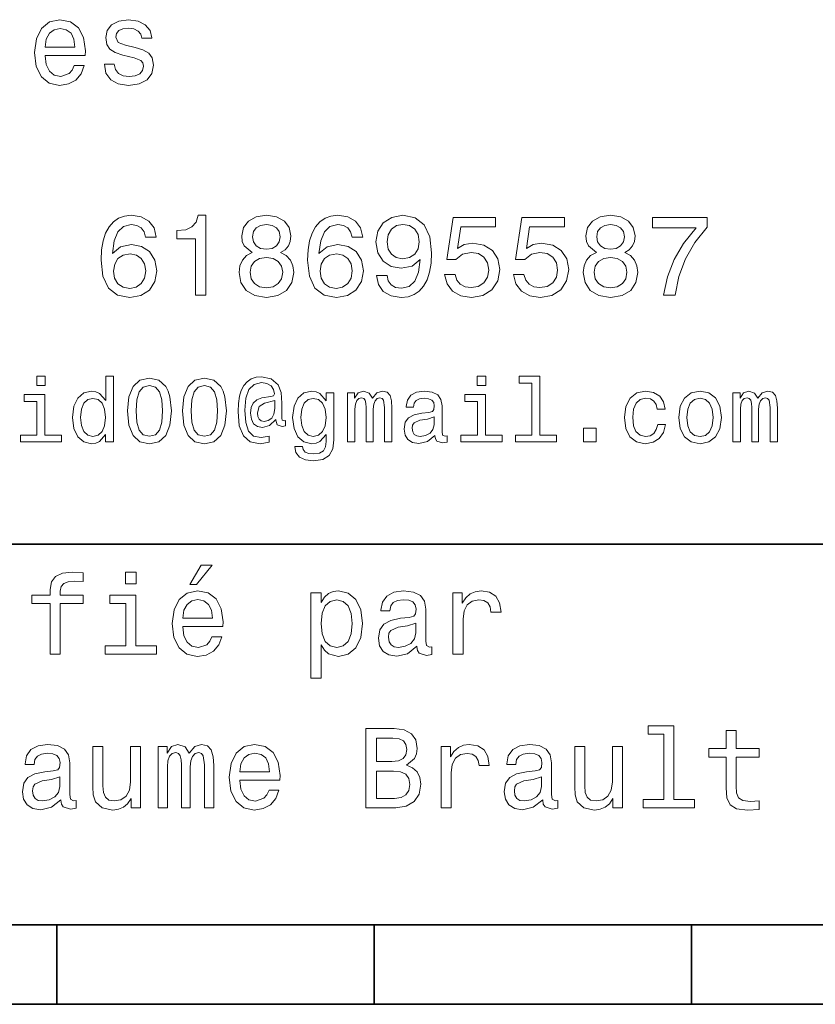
# Model space of a CAD drawing. Extents: x 0 to 297, y 0 to 210.
# Tile 3 of 10: x 117 to 142, y 8 to 39. Entities that reach past the tile are written whole.
import ezdxf

# ---------------------------------------------------------------- set-up
doc = ezdxf.new("R2010")
doc.units = 0

msp = doc.modelspace()

# ---------------------------------------------------------------- linework, layer by layer
at = {"color": 7, "lineweight": 35}
for p, q in [((97, 22), (162, 22)), ((10, 10), (287, 10)), ((97, 10), (287, 10)), ((98.5, 7.5), (198.5, 7.5))]:
    msp.add_line(p, q, dxfattribs=at)
at = {"color": 7, "lineweight": 35, "ltscale": 0.0625}
for p, q in [((118.5, 10), (118.5, 7.5)), ((128.5, 10), (128.5, 7.5)), ((138.5, 10), (138.5, 7.5))]:
    msp.add_line(p, q, dxfattribs=at)
at = {"color": 7, "lineweight": 13}
for points in [[(118.133286, 37.406338), (119.401299, 37.406338), (119.4049, 37.554035), (119.34726, 37.9683), (119.188766, 38.278099), (118.9366, 38.465416), (118.601585, 38.533859), (118.273773, 38.461815), (118.021614, 38.260086), (117.859512, 37.932278), (117.801872, 37.5), (117.855911, 37.056915), (118.018013, 36.732708), (118.266571, 36.530979), (118.590775, 36.462536), (118.871758, 36.509365), (119.10231, 36.631844), (119.271614, 36.826366), (119.368881, 37.085735), (119.055481, 37.085735), (118.990631, 36.941643), (118.896973, 36.833572), (118.630402, 36.747116), (118.425072, 36.786743), (118.270172, 36.912823), (118.169312, 37.118156), (118.133286, 37.395531)], [(120.971901, 37.658501), (120.66571, 37.730545), (120.438766, 37.8134), (120.363113, 37.982708), (120.384727, 38.101585), (120.460373, 38.188038), (120.582855, 38.242073), (120.759369, 38.263687), (120.92868, 38.242073), (121.061966, 38.177231), (121.148415, 38.079971), (121.184441, 37.950287), (121.49424, 37.950287), (121.49424, 37.957493), (121.440201, 38.191643), (121.292511, 38.375359), (121.061966, 38.490635), (120.759369, 38.533859), (120.453171, 38.490635), (120.229828, 38.371758), (120.08934, 38.195244), (120.046112, 37.971901), (120.078529, 37.755764), (120.179398, 37.604465), (120.3451, 37.496399), (120.586456, 37.42075), (120.939484, 37.334293), (121.155624, 37.244236), (121.213257, 37.172188), (121.234871, 37.064121), (121.202454, 36.930836), (121.115997, 36.829971), (120.97551, 36.765129), (120.788185, 36.743515), (120.590057, 36.765129), (120.445969, 36.840778), (120.348709, 36.963257), (120.309082, 37.132565), (120.002884, 37.132565), (120.053314, 36.844379), (120.201012, 36.635445), (120.435158, 36.509365), (120.759369, 36.462536), (121.097984, 36.509365), (121.346542, 36.635445), (121.497841, 36.837173), (121.551872, 37.100143), (121.512253, 37.327087), (121.400574, 37.481987), (121.216858, 37.582851)], [(118.133286, 37.672909), (118.172913, 37.921471), (118.270172, 38.105186), (118.41787, 38.216858), (118.612396, 38.256485), (118.803314, 38.216858), (118.951012, 38.105186), (119.041069, 37.921471), (119.073486, 37.672909)], [(121.634727, 31.676512), (121.566284, 31.9683), (121.407784, 32.184437), (121.162827, 32.321323), (120.845825, 32.368156), (120.633286, 32.342937), (120.44957, 32.274494), (120.287468, 32.162823), (120.150574, 32.004322), (120.042511, 31.806194), (119.963257, 31.56484), (119.912827, 31.280258), (119.898415, 30.959654), (119.956055, 30.448126), (120.132568, 30.077089), (120.417145, 29.853746), (120.806198, 29.778097), (121.155624, 29.842939), (121.422195, 30.012247), (121.5951, 30.278818), (121.656342, 30.617435), (121.5951, 30.959654), (121.429398, 31.222622), (121.17363, 31.388329), (120.856628, 31.445965), (120.514412, 31.373919), (120.258652, 31.168587), (120.312683, 31.56484), (120.427956, 31.849422), (120.604469, 32.01873), (120.849426, 32.076366), (121.029541, 32.04755), (121.166428, 31.971901), (121.256485, 31.845821), (121.303314, 31.676512)], [(122.873924, 29.850143), (123.201729, 29.850143), (123.201729, 32.368156), (122.956772, 32.368156), (122.891937, 32.148415), (122.762253, 32.000721), (122.564125, 31.914265), (122.290344, 31.885447), (122.290344, 31.629683), (122.873924, 31.629683)], [(124.660667, 31.197405), (124.476944, 31.09654), (124.350868, 30.956051), (124.271622, 30.779539), (124.246399, 30.567001), (124.304039, 30.246397), (124.469742, 29.997837), (124.739914, 29.839336), (125.107353, 29.778097), (125.471184, 29.839336), (125.741356, 29.997837), (125.907066, 30.246397), (125.968307, 30.567001), (125.939484, 30.779539), (125.863838, 30.956051), (125.734154, 31.09654), (125.554039, 31.197405), (125.698128, 31.283861), (125.798996, 31.402737), (125.860229, 31.546829), (125.881851, 31.723343), (125.824211, 31.979107), (125.672913, 32.184437), (125.427956, 32.317722), (125.107353, 32.368156), (124.783142, 32.317722), (124.538185, 32.184437), (124.383286, 31.979107), (124.329254, 31.723343), (124.347267, 31.546829), (124.408508, 31.402737)], [(128.140488, 31.676512), (128.072052, 31.9683), (127.913551, 32.184437), (127.668594, 32.321323), (127.351593, 32.368156), (127.139053, 32.342937), (126.955338, 32.274494), (126.793228, 32.162823), (126.656342, 32.004322), (126.548279, 31.806194), (126.469025, 31.56484), (126.418594, 31.280258), (126.404182, 30.959654), (126.461823, 30.448126), (126.638336, 30.077089), (126.922913, 29.853746), (127.311966, 29.778097), (127.661385, 29.842939), (127.927956, 30.012247), (128.100861, 30.278818), (128.162109, 30.617435), (128.100861, 30.959654), (127.935165, 31.222622), (127.679398, 31.388329), (127.362396, 31.445965), (127.020172, 31.373919), (126.764412, 31.168587), (126.818451, 31.56484), (126.933723, 31.849422), (127.110237, 32.01873), (127.355194, 32.076366), (127.535309, 32.04755), (127.672195, 31.971901), (127.762253, 31.845821), (127.809082, 31.676512)], [(128.579971, 30.46974), (128.634003, 30.185158), (128.78891, 29.965418), (129.033875, 29.828529), (129.358078, 29.778097), (129.570618, 29.803314), (129.761536, 29.868155), (129.92363, 29.979826), (130.060516, 30.138329), (130.168594, 30.336454), (130.247849, 30.581411), (130.294678, 30.862391), (130.312683, 31.1866), (130.25145, 31.694523), (130.074936, 32.065559), (129.793945, 32.288902), (129.408508, 32.368156), (129.055481, 32.303314), (128.78891, 32.130402), (128.615997, 31.863832), (128.558365, 31.528818), (128.615997, 31.182997), (128.785309, 30.920029), (129.037476, 30.754322), (129.358078, 30.700287), (129.696686, 30.768732), (129.952454, 30.977665), (129.894821, 30.577808), (129.779541, 30.293226), (129.603027, 30.123919), (129.361679, 30.069883), (129.174362, 30.0951), (129.037476, 30.174351), (128.947418, 30.300432), (128.911392, 30.46974)], [(130.719742, 30.502161), (130.798996, 30.206772), (130.97551, 29.976225), (131.234879, 29.832132), (131.566284, 29.778097), (131.930115, 29.842939), (132.214706, 30.019451), (132.394821, 30.300432), (132.463257, 30.660662), (132.402023, 30.995676), (132.229111, 31.258644), (131.958939, 31.427954), (131.609512, 31.489193), (131.33934, 31.445965), (131.130402, 31.327089), (131.231277, 32.000721), (132.32637, 32.000721), (132.32637, 32.296108), (130.989914, 32.296108), (130.791794, 30.970461), (131.079971, 30.970461), (131.28891, 31.139769), (131.555481, 31.201008), (131.786026, 31.161383), (131.96254, 31.046108), (132.074219, 30.869596), (132.113831, 30.642651), (132.074219, 30.415705), (131.958939, 30.239193), (131.782425, 30.127522), (131.555481, 30.087896), (131.364563, 30.113111), (131.216858, 30.195965), (131.108795, 30.325647), (131.054764, 30.502161)], [(132.888336, 30.502161), (132.96759, 30.206772), (133.144104, 29.976225), (133.403458, 29.832132), (133.734879, 29.778097), (134.098709, 29.842939), (134.383286, 30.019451), (134.5634, 30.300432), (134.631851, 30.660662), (134.570618, 30.995676), (134.397705, 31.258644), (134.127533, 31.427954), (133.778107, 31.489193), (133.507935, 31.445965), (133.298996, 31.327089), (133.399857, 32.000721), (134.494965, 32.000721), (134.494965, 32.296108), (133.158508, 32.296108), (132.960388, 30.970461), (133.248566, 30.970461), (133.457489, 31.139769), (133.72406, 31.201008), (133.95462, 31.161383), (134.131134, 31.046108), (134.242798, 30.869596), (134.282425, 30.642651), (134.242798, 30.415705), (134.127533, 30.239193), (133.951019, 30.127522), (133.72406, 30.087896), (133.533142, 30.113111), (133.385452, 30.195965), (133.277374, 30.325647), (133.223343, 30.502161)], [(135.503601, 31.197405), (135.319885, 31.09654), (135.193802, 30.956051), (135.114563, 30.779539), (135.08934, 30.567001), (135.146973, 30.246397), (135.312683, 29.997837), (135.582855, 29.839336), (135.950287, 29.778097), (136.314117, 29.839336), (136.58429, 29.997837), (136.75, 30.246397), (136.811249, 30.567001), (136.782425, 30.779539), (136.706772, 30.956051), (136.577087, 31.09654), (136.396973, 31.197405), (136.541077, 31.283861), (136.641937, 31.402737), (136.703171, 31.546829), (136.724792, 31.723343), (136.667145, 31.979107), (136.515854, 32.184437), (136.270905, 32.317722), (135.950287, 32.368156), (135.626083, 32.317722), (135.381134, 32.184437), (135.226227, 31.979107), (135.172195, 31.723343), (135.190201, 31.546829), (135.25145, 31.402737)], [(137.618164, 29.850143), (137.981995, 29.850143), (138.100861, 30.444523), (138.309799, 30.999279), (138.605194, 31.514408), (138.990631, 31.997118), (138.990631, 32.296108), (137.27594, 32.296108), (137.27594, 31.9683), (138.644806, 31.9683), (138.248566, 31.481987), (137.94957, 30.974062), (137.740631, 30.433718)], [(124.671471, 31.694523), (124.700287, 31.853025), (124.786743, 31.975504), (124.92363, 32.051151), (125.107353, 32.079971), (125.287468, 32.051151), (125.424355, 31.975504), (125.510811, 31.853025), (125.543228, 31.694523), (125.510811, 31.532419), (125.424355, 31.40634), (125.287468, 31.323486), (125.107353, 31.298271), (124.92363, 31.327089), (124.786743, 31.40634), (124.700287, 31.532419)], [(128.907791, 31.532419), (128.943817, 31.755764), (129.044678, 31.932276), (129.203171, 32.043949), (129.408508, 32.083572), (129.621048, 32.043949), (129.783142, 31.932276), (129.884003, 31.759365), (129.92363, 31.536022), (129.884003, 31.309076), (129.783142, 31.139769), (129.617432, 31.035301), (129.397705, 30.999279), (129.19957, 31.035301), (129.044678, 31.139769), (128.943817, 31.305475)], [(135.514404, 31.694523), (135.543228, 31.853025), (135.629684, 31.975504), (135.766571, 32.051151), (135.950287, 32.079971), (136.130402, 32.051151), (136.267303, 31.975504), (136.353745, 31.853025), (136.386169, 31.694523), (136.353745, 31.532419), (136.267303, 31.40634), (136.130402, 31.323486), (135.950287, 31.298271), (135.766571, 31.327089), (135.629684, 31.40634), (135.543228, 31.532419)], [(121.306915, 30.613832), (121.267288, 30.386887), (121.166428, 30.213976), (121.004326, 30.098703), (120.802597, 30.062679), (120.590057, 30.098703), (120.427956, 30.210375), (120.323486, 30.383286), (120.291069, 30.610229), (120.327087, 30.833572), (120.427956, 31.002882), (120.593658, 31.11095), (120.817001, 31.150576), (121.011528, 31.11095), (121.166428, 31.006483), (121.267288, 30.837175)], [(124.592224, 30.574207), (124.624641, 30.765129), (124.729111, 30.909222), (124.891212, 31.002882), (125.107353, 31.035301), (125.319885, 31.002882), (125.481995, 30.909222), (125.586456, 30.765129), (125.622482, 30.574207), (125.586456, 30.368876), (125.481995, 30.213976), (125.319885, 30.113111), (125.107353, 30.08069), (124.891212, 30.113111), (124.729111, 30.213976), (124.624641, 30.368876)], [(127.812683, 30.613832), (127.773056, 30.386887), (127.672195, 30.213976), (127.510086, 30.098703), (127.308365, 30.062679), (127.095825, 30.098703), (126.933723, 30.210375), (126.829254, 30.383286), (126.796829, 30.610229), (126.832855, 30.833572), (126.933723, 31.002882), (127.099426, 31.11095), (127.322769, 31.150576), (127.517296, 31.11095), (127.672195, 31.006483), (127.773056, 30.837175)], [(135.435165, 30.574207), (135.46759, 30.765129), (135.572052, 30.909222), (135.734161, 31.002882), (135.950287, 31.035301), (136.162827, 31.002882), (136.324936, 30.909222), (136.429398, 30.765129), (136.465424, 30.574207), (136.429398, 30.368876), (136.324936, 30.213976), (136.162827, 30.113111), (135.950287, 30.08069), (135.734161, 30.113111), (135.572052, 30.213976), (135.46759, 30.368876)], [(118.138329, 27.293949), (117.870316, 27.293949), (117.870316, 27.005764), (118.138329, 27.005764)], [(120.040344, 25.463978), (120.040344, 25.224785), (120.293945, 25.224785), (120.293945, 27.293949), (120.043228, 27.293949), (120.043228, 26.536024), (119.850143, 26.755045), (119.731987, 26.806917), (119.596542, 26.827091), (119.351585, 26.769453), (119.161385, 26.60807), (119.03746, 26.348703), (118.994232, 26), (119.03746, 25.651299), (119.161385, 25.38905), (119.351585, 25.224785), (119.596542, 25.170031), (119.731987, 25.190203), (119.853027, 25.242075)], [(120.726227, 26.201731), (120.769455, 25.749281), (120.9049, 25.426514), (121.12104, 25.230549), (121.420746, 25.167149), (121.717575, 25.230549), (121.933716, 25.426514), (122.066284, 25.749281), (122.112396, 26.201731), (122.066284, 26.651299), (122.011528, 26.829971), (121.933716, 26.976946), (121.717575, 27.172913), (121.420746, 27.239193), (121.12104, 27.172913), (120.9049, 26.974064), (120.769455, 26.651299)], [(121.002884, 26.201731), (121.02594, 26.550434), (121.097984, 26.801153), (121.227661, 26.948128), (121.420746, 27), (121.610947, 26.948128), (121.740631, 26.801153), (121.812683, 26.550434), (121.835739, 26.201731), (121.812683, 25.850145), (121.740631, 25.599424), (121.610947, 25.45245), (121.420746, 25.40346), (121.227661, 25.45245), (121.097984, 25.599424), (121.02594, 25.850145)], [(122.461098, 26.201731), (122.504326, 25.749281), (122.639771, 25.426514), (122.855911, 25.230549), (123.155624, 25.167149), (123.452454, 25.230549), (123.668587, 25.426514), (123.801155, 25.749281), (123.84726, 26.201731), (123.801155, 26.651299), (123.746399, 26.829971), (123.668587, 26.976946), (123.452454, 27.172913), (123.155624, 27.239193), (122.855911, 27.172913), (122.639771, 26.974064), (122.504326, 26.651299)], [(122.737755, 26.201731), (122.760803, 26.550434), (122.832855, 26.801153), (122.96254, 26.948128), (123.155624, 27), (123.345825, 26.948128), (123.47551, 26.801153), (123.547546, 26.550434), (123.570602, 26.201731), (123.547546, 25.850145), (123.47551, 25.599424), (123.345825, 25.45245), (123.155624, 25.40346), (122.96254, 25.45245), (122.832855, 25.599424), (122.760803, 25.850145)], [(125.708939, 25.734871), (125.708939, 25.902018), (125.662827, 25.893373), (125.60807, 25.913546), (125.590782, 25.974064), (125.590782, 26.446688), (125.567726, 26.780981), (125.47551, 27.02882), (125.259369, 27.213257), (124.956772, 27.279539), (124.780983, 27.262249), (124.631126, 27.210375), (124.501442, 27.12392), (124.397697, 27.002882), (124.317001, 26.850145), (124.259369, 26.662825), (124.224785, 26.438042), (124.213257, 26.184439), (124.253601, 25.737753), (124.383286, 25.42075), (124.599426, 25.230549), (124.907784, 25.170031), (125.190201, 25.216139), (125.190201, 25.406342), (124.942368, 25.360231), (124.703171, 25.409224), (124.54467, 25.567724), (124.458214, 25.835735), (124.432281, 26.224785), (124.461098, 26.605188), (124.559082, 26.876081), (124.717583, 27.040346), (124.948128, 27.095102), (125.123917, 27.063402), (125.253601, 26.988474), (125.334297, 26.876081), (125.363113, 26.746399), (125.331413, 26.682999), (125.244957, 26.654179), (124.96254, 26.610952), (124.806915, 26.547552), (124.694527, 26.449568), (124.628242, 26.314121), (124.60807, 26.135448), (124.634003, 25.942364), (124.706055, 25.798271), (124.824211, 25.708935), (124.979828, 25.680117), (125.207497, 25.740635), (125.400574, 25.930836), (125.400574, 25.913546), (125.446686, 25.760807), (125.605186, 25.714699)], [(132.017303, 27.293949), (131.749283, 27.293949), (131.749283, 27.005764), (132.017303, 27.005764)], [(133.472626, 27.080692), (133.472626, 25.438042), (132.951019, 25.438042), (132.951019, 25.224785), (134.244965, 25.224785), (134.244965, 25.438042), (133.726227, 25.438042), (133.726227, 27.293949), (133.074936, 27.293949), (133.074936, 27.080692)], [(118.129684, 25.438042), (118.129684, 26.720463), (117.478386, 26.720463), (117.478386, 26.504324), (117.876083, 26.504324), (117.876083, 25.438042), (117.357346, 25.438042), (117.357346, 25.224785), (118.654175, 25.224785), (118.654175, 25.438042)], [(127.233429, 25.293949), (127.233429, 26.772335), (126.991356, 26.772335), (126.991356, 26.521614), (126.792511, 26.749281), (126.671471, 26.806917), (126.536026, 26.827091), (126.291069, 26.769453), (126.100868, 26.60807), (125.976944, 26.348703), (125.933716, 26), (125.976944, 25.648417), (126.100868, 25.38905), (126.291069, 25.224785), (126.536026, 25.170031), (126.674355, 25.190203), (126.789627, 25.242075), (126.991356, 25.461096), (126.991356, 25.242075), (126.9683, 25.069166), (126.9049, 24.945246), (126.783859, 24.873199), (126.60231, 24.847263), (126.443802, 24.864553), (126.331413, 24.907782), (126.265129, 24.98271), (126.244957, 25.083574), (126, 25.083574), (126, 25.072046), (126.037468, 24.887609), (126.15274, 24.749281), (126.337173, 24.659943), (126.587898, 24.628242), (126.887611, 24.671471), (127.086456, 24.792509), (127.198853, 25.002882)], [(127.662827, 25.224785), (127.896255, 25.224785), (127.896255, 26.259367), (127.910667, 26.414986), (127.953896, 26.527378), (128.020172, 26.59366), (128.106628, 26.619598), (128.175797, 26.596542), (128.221909, 26.538906), (128.244965, 26.440924), (128.253601, 26.311241), (128.253601, 25.224785), (128.472626, 25.224785), (128.472626, 26.259367), (128.48703, 26.412106), (128.530258, 26.524496), (128.599426, 26.59366), (128.685883, 26.619598), (128.755051, 26.596542), (128.801147, 26.538906), (128.829971, 26.311241), (128.829971, 25.224785), (129.0634, 25.224785), (129.0634, 26.293949), (129.048996, 26.515852), (129.002884, 26.685881), (128.91066, 26.789627), (128.760803, 26.827091), (128.585022, 26.769453), (128.44957, 26.602306), (128.342941, 26.766571), (128.164276, 26.827091), (128, 26.769453), (127.887611, 26.60807), (127.887611, 26.772335), (127.662827, 26.772335)], [(130.417877, 25.426514), (130.417877, 25.417868), (130.432281, 25.319885), (130.47551, 25.250721), (130.657059, 25.195967), (130.798279, 25.219021), (130.798279, 25.414986), (130.737762, 25.406342), (130.657059, 25.443806), (130.642654, 25.559078), (130.642654, 26.360231), (130.608063, 26.564842), (130.507202, 26.708935), (130.331421, 26.795389), (130.083572, 26.827091), (129.841507, 26.792507), (129.662827, 26.694525), (129.55043, 26.541788), (129.51297, 26.340059), (129.51297, 26.322767), (129.740631, 26.322767), (129.760803, 26.443806), (129.824219, 26.53026), (129.927963, 26.582134), (130.074936, 26.602306), (130.216141, 26.587896), (130.317001, 26.54467), (130.377533, 26.469742), (130.397705, 26.365995), (130.386169, 26.244957), (130.340057, 26.184439), (130.224792, 26.155621), (130.008652, 26.132566), (129.760803, 26.080692), (129.585022, 25.988474), (129.481277, 25.844381), (129.44957, 25.631124), (129.478394, 25.440924), (129.567719, 25.299713), (129.711823, 25.210375), (129.91066, 25.178675), (130.17868, 25.239195)], [(132.008652, 25.438042), (132.008652, 26.720463), (131.357361, 26.720463), (131.357361, 26.504324), (131.755051, 26.504324), (131.755051, 25.438042), (131.236313, 25.438042), (131.236313, 25.224785), (132.533142, 25.224785), (132.533142, 25.438042)], [(137.423645, 26.259367), (137.674362, 26.259367), (137.622482, 26.489914), (137.498566, 26.671471), (137.305481, 26.783863), (137.054764, 26.827091), (136.778107, 26.769453), (136.567734, 26.60807), (136.435165, 26.345821), (136.389053, 25.994238), (136.432281, 25.645535), (136.561966, 25.386168), (136.766571, 25.224785), (137.046112, 25.170031), (137.293945, 25.213257), (137.48703, 25.334295), (137.619598, 25.524496), (137.677246, 25.778099), (137.435165, 25.778099), (137.391937, 25.616716), (137.311249, 25.495678), (137.195969, 25.42075), (137.054764, 25.397696), (136.878967, 25.43516), (136.752167, 25.550434), (136.674362, 25.737753), (136.648422, 26.002882), (136.674362, 26.262249), (136.755051, 26.449568), (136.884735, 26.564842), (137.054764, 26.605188), (137.20462, 26.579252), (137.317017, 26.51297), (137.391937, 26.40346)], [(138.097992, 25.99712), (138.144104, 25.645535), (138.276672, 25.386168), (138.48703, 25.224785), (138.769455, 25.170031), (139.048996, 25.224785), (139.259369, 25.383286), (139.391937, 25.642653), (139.440933, 25.99712), (139.391937, 26.348703), (139.259369, 26.610952), (139.048996, 26.769453), (138.769455, 26.827091), (138.48703, 26.769453), (138.276672, 26.60807), (138.144104, 26.348703)], [(139.806915, 25.224785), (140.040344, 25.224785), (140.040344, 26.259367), (140.054764, 26.414986), (140.097992, 26.527378), (140.164276, 26.59366), (140.250732, 26.619598), (140.319885, 26.596542), (140.365997, 26.538906), (140.389053, 26.440924), (140.397705, 26.311241), (140.397705, 25.224785), (140.61673, 25.224785), (140.61673, 26.259367), (140.631134, 26.412106), (140.674362, 26.524496), (140.74353, 26.59366), (140.829987, 26.619598), (140.899139, 26.596542), (140.945251, 26.538906), (140.974075, 26.311241), (140.974075, 25.224785), (141.207504, 25.224785), (141.207504, 26.293949), (141.193085, 26.515852), (141.146973, 26.685881), (141.054764, 26.789627), (140.904907, 26.827091), (140.729111, 26.769453), (140.593658, 26.602306), (140.48703, 26.766571), (140.308365, 26.827091), (140.144104, 26.769453), (140.031708, 26.60807), (140.031708, 26.772335), (139.806915, 26.772335)], [(119.639771, 26.599424), (119.806915, 26.559078), (119.933716, 26.446688), (120.008644, 26.259367), (120.03746, 26), (120.008644, 25.737753), (119.933716, 25.550434), (119.806915, 25.43516), (119.639771, 25.397696), (119.48127, 25.43516), (119.360229, 25.550434), (119.279541, 25.740635), (119.253601, 26), (119.279541, 26.256485), (119.360229, 26.443806), (119.48127, 26.559078)], [(125.374641, 26.279539), (125.345825, 26.100866), (125.273773, 25.974064), (125.164268, 25.896255), (125.034584, 25.873199), (124.945244, 25.887609), (124.881844, 25.939482), (124.841499, 26.025938), (124.829971, 26.146975), (124.878967, 26.345821), (125.046112, 26.449568), (125.374641, 26.53026)], [(126.195969, 26), (126.221909, 26.256485), (126.299713, 26.446688), (126.420753, 26.559078), (126.582138, 26.599424), (126.752167, 26.559078), (126.878967, 26.446688), (126.956772, 26.256485), (126.985596, 26), (126.956772, 25.737753), (126.878967, 25.550434), (126.752167, 25.43516), (126.582138, 25.397696), (126.420753, 25.43516), (126.299713, 25.550434), (126.221909, 25.740635)], [(138.357361, 26), (138.383301, 26.259367), (138.463989, 26.446688), (138.593658, 26.56196), (138.769455, 26.602306), (138.942368, 26.56196), (139.072052, 26.449568), (139.15274, 26.259367), (139.181564, 26), (139.15274, 25.737753), (139.072052, 25.547552), (138.942368, 25.432278), (138.769455, 25.394814), (138.593658, 25.432278), (138.463989, 25.547552), (138.383301, 25.737753)], [(130.389053, 25.766571), (130.354462, 25.616716), (130.262253, 25.501442), (130.123917, 25.426514), (129.953888, 25.400578), (129.844391, 25.414986), (129.766571, 25.461096), (129.71759, 25.541788), (129.703171, 25.654181), (129.714706, 25.755045), (129.760803, 25.827091), (129.945251, 25.907782), (130.17868, 25.942364), (130.389053, 26.011528)], [(135.100861, 25.224785), (135.498566, 25.224785), (135.498566, 25.654181), (135.100861, 25.654181)], [(118.295387, 20.130404), (118.295387, 18.530979), (118.612396, 18.530979), (118.612396, 20.130404), (119.332855, 20.130404), (119.332855, 20.400576), (118.612396, 20.400576), (118.612396, 20.519451), (118.637611, 20.663544), (118.720459, 20.760807), (118.860954, 20.818443), (119.062683, 20.840057), (119.332855, 20.825647), (119.332855, 21.099422), (118.990631, 21.117435), (118.680832, 21.085014), (118.464699, 20.987751), (118.335014, 20.818443), (118.295387, 20.577089), (118.295387, 20.400576), (117.715424, 20.400576), (117.715424, 20.130404)], [(121.004326, 21.117435), (120.669312, 21.117435), (120.669312, 20.757204), (121.004326, 20.757204)], [(122.690201, 20.728386), (122.90274, 20.728386), (123.403458, 21.340778), (123.05043, 21.340778)], [(122.470459, 19.40634), (123.73848, 19.40634), (123.742081, 19.554033), (123.684441, 19.9683), (123.52594, 20.278097), (123.273773, 20.465418), (122.938766, 20.533861), (122.610954, 20.461815), (122.358795, 20.260086), (122.196686, 19.932276), (122.139053, 19.5), (122.193085, 19.056915), (122.355194, 18.732708), (122.603745, 18.530979), (122.927956, 18.462536), (123.208939, 18.509365), (123.439484, 18.631844), (123.608795, 18.826368), (123.706055, 19.085733), (123.392654, 19.085733), (123.327812, 18.941643), (123.234154, 18.833572), (122.967583, 18.747118), (122.762253, 18.786743), (122.607353, 18.912823), (122.506485, 19.118155), (122.470459, 19.395533)], [(126.829254, 20.166426), (126.829254, 20.465418), (126.512253, 20.465418), (126.512253, 17.7817), (126.829254, 17.7817), (126.829254, 18.826368), (126.940926, 18.657061), (127.067009, 18.545389), (127.38401, 18.462536), (127.6866, 18.530979), (127.924355, 18.736311), (128.079254, 19.060518), (128.136887, 19.5), (128.079254, 19.935879), (127.924355, 20.260086), (127.6866, 20.461815), (127.38401, 20.533861), (127.211098, 20.512247), (127.0634, 20.443804), (126.937325, 20.328529)], [(129.847992, 18.78314), (129.847992, 18.772333), (129.865997, 18.649855), (129.920029, 18.5634), (130.146973, 18.494957), (130.323486, 18.523775), (130.323486, 18.768732), (130.247849, 18.757925), (130.146973, 18.804754), (130.128967, 18.948847), (130.128967, 19.950287), (130.085739, 20.206051), (129.959656, 20.386166), (129.739914, 20.494236), (129.430115, 20.533861), (129.127533, 20.490633), (128.904175, 20.368155), (128.763687, 20.177233), (128.716858, 19.925072), (128.716858, 19.903458), (129.00145, 19.903458), (129.026657, 20.054754), (129.105911, 20.162823), (129.235596, 20.227665), (129.419312, 20.252882), (129.595825, 20.234869), (129.721909, 20.180836), (129.797562, 20.087175), (129.822769, 19.957493), (129.808365, 19.806194), (129.750732, 19.730547), (129.606628, 19.694523), (129.336456, 19.665705), (129.026657, 19.600864), (128.806915, 19.48559), (128.677246, 19.305475), (128.637619, 19.038904), (128.67363, 18.801151), (128.785309, 18.62464), (128.965424, 18.512968), (129.213989, 18.473343), (129.548996, 18.54899)], [(130.986313, 18.530979), (131.303314, 18.530979), (131.303314, 19.636887), (131.335739, 19.903458), (131.432999, 20.094379), (131.591507, 20.209654), (131.804047, 20.249279), (131.96254, 20.224062), (132.081421, 20.152016), (132.153473, 20.029537), (132.17868, 19.863832), (132.499283, 19.863832), (132.456055, 20.155619), (132.337189, 20.364553), (132.139053, 20.490633), (131.868881, 20.533861), (131.685165, 20.505043), (131.526657, 20.432997), (131.386169, 20.310518), (131.274506, 20.144812), (131.274506, 20.465418), (130.986313, 20.465418)], [(120.993515, 18.79755), (120.993515, 20.400576), (120.179398, 20.400576), (120.179398, 20.130404), (120.676514, 20.130404), (120.676514, 18.79755), (120.028099, 18.79755), (120.028099, 18.530979), (121.649139, 18.530979), (121.649139, 18.79755)], [(122.470459, 19.672911), (122.510086, 19.921469), (122.607353, 20.105186), (122.755043, 20.216858), (122.94957, 20.256483), (123.140488, 20.216858), (123.288185, 20.105186), (123.378242, 19.921469), (123.410667, 19.672911)], [(127.329971, 18.747118), (127.117439, 18.793947), (126.96254, 18.93804), (126.86528, 19.17219), (126.832855, 19.5), (126.86528, 19.824207), (126.96254, 20.058357), (127.117439, 20.198847), (127.329971, 20.249279), (127.524498, 20.198847), (127.679398, 20.054754), (127.776657, 19.820604), (127.812683, 19.5), (127.776657, 19.175793), (127.679398, 18.93804), (127.524498, 18.793947)], [(129.811966, 19.208212), (129.768738, 19.020893), (129.653458, 18.876801), (129.48056, 18.78314), (129.268021, 18.750719), (129.131134, 18.768732), (129.033875, 18.826368), (128.972626, 18.927233), (128.95462, 19.067722), (128.969025, 19.193804), (129.026657, 19.283861), (129.257202, 19.384726), (129.548996, 19.427954), (129.811966, 19.514408)], [(129.523056, 15.041427), (129.775208, 15.25036), (129.840057, 15.39085), (129.861664, 15.563761), (129.814835, 15.833934), (129.674347, 16.028458), (129.447403, 16.147335), (129.130402, 16.190563), (128.240631, 16.190563), (128.240631, 13.690562), (129.180832, 13.690562), (129.515854, 13.740994), (129.764404, 13.888689), (129.919312, 14.122839), (129.973343, 14.439842), (129.940918, 14.652378), (129.854462, 14.828891), (129.713974, 14.958574)], [(137.631851, 16.010447), (137.631851, 13.957133), (136.979828, 13.957133), (136.979828, 13.690562), (138.59726, 13.690562), (138.59726, 13.957133), (137.948853, 13.957133), (137.948853, 16.277018), (137.134735, 16.277018), (137.134735, 16.010447)], [(129.061951, 15.153098), (128.572052, 15.153098), (128.572052, 15.891571), (129.090775, 15.891571), (129.285294, 15.869957), (129.42218, 15.805116), (129.505035, 15.693444), (129.533859, 15.527738), (129.501434, 15.362032), (129.414978, 15.246758), (129.267288, 15.174712)], [(139.595093, 15.289986), (139.595093, 14.320966), (139.616714, 14.007565), (139.717575, 13.791427), (139.919312, 13.665346), (140.261536, 13.622118), (140.636169, 13.64013), (140.636169, 13.913905), (140.362396, 13.892291), (140.113831, 13.92111), (139.980545, 14.011168), (139.922913, 14.162464), (139.912109, 14.375), (139.912109, 15.289986), (140.636169, 15.289986), (140.636169, 15.560159), (139.912109, 15.560159), (139.912109, 16.125721), (139.595093, 16.125721), (139.595093, 15.560159), (139.047546, 15.560159), (139.047546, 15.289986)], [(118.633278, 13.942723), (118.633278, 13.931917), (118.651291, 13.809439), (118.70533, 13.722983), (118.932274, 13.654539), (119.108788, 13.683357), (119.108788, 13.928314), (119.033134, 13.917507), (118.932274, 13.964337), (118.914261, 14.10843), (118.914261, 15.109871), (118.871033, 15.365634), (118.744949, 15.54575), (118.525208, 15.653819), (118.215416, 15.693444), (117.912819, 15.650216), (117.689476, 15.527738), (117.548988, 15.336816), (117.502159, 15.084655), (117.502159, 15.063041), (117.786743, 15.063041), (117.811958, 15.214337), (117.891205, 15.322407), (118.020889, 15.387248), (118.204605, 15.412464), (118.381119, 15.394453), (118.507202, 15.340418), (118.582848, 15.246758), (118.608063, 15.117075), (118.593658, 14.965778), (118.536018, 14.89013), (118.39193, 14.854107), (118.12175, 14.825289), (117.811958, 14.760447), (117.592216, 14.645173), (117.462532, 14.465058), (117.422905, 14.198487), (117.458931, 13.960735), (117.570602, 13.784223), (117.750717, 13.672551), (117.999275, 13.632925), (118.33429, 13.708573)], [(121.144089, 15.625), (120.827087, 15.625), (120.827087, 14.508286), (120.791061, 14.248919), (120.686592, 14.0616), (120.52449, 13.946326), (120.311958, 13.910303), (120.142647, 13.939121), (120.034576, 14.025577), (119.973335, 14.173271), (119.958931, 14.382205), (119.958931, 15.625), (119.641922, 15.625), (119.641922, 14.353387), (119.652733, 14.097623), (119.721176, 13.885087), (119.930115, 13.690562), (120.265121, 13.622118), (120.445236, 13.647335), (120.600143, 13.712176), (120.733429, 13.823848), (120.841492, 13.985951), (120.841492, 13.690562), (121.144089, 13.690562)], [(121.695236, 13.690562), (121.98703, 13.690562), (121.98703, 14.983789), (122.005035, 15.178314), (122.059074, 15.318804), (122.141922, 15.401657), (122.249992, 15.434078), (122.336449, 15.40526), (122.394089, 15.333214), (122.422905, 15.210735), (122.433716, 15.048632), (122.433716, 13.690562), (122.707489, 13.690562), (122.707489, 14.983789), (122.725502, 15.174712), (122.779533, 15.315202), (122.86599, 15.401657), (122.97406, 15.434078), (123.060516, 15.40526), (123.118149, 15.333214), (123.154175, 15.048632), (123.154175, 13.690562), (123.445961, 13.690562), (123.445961, 15.027018), (123.427948, 15.304395), (123.370316, 15.516932), (123.255035, 15.646614), (123.067719, 15.693444), (122.847977, 15.621398), (122.678665, 15.412464), (122.54538, 15.617796), (122.322037, 15.693444), (122.116707, 15.621398), (121.976219, 15.419669), (121.976219, 15.625), (121.695236, 15.625)], [(124.267288, 14.565923), (125.535301, 14.565923), (125.538902, 14.713617), (125.481262, 15.127882), (125.322762, 15.43768), (125.070602, 15.625), (124.735588, 15.693444), (124.407776, 15.621398), (124.155617, 15.419669), (123.993515, 15.091859), (123.935875, 14.659582), (123.989914, 14.216499), (124.152016, 13.892291), (124.400574, 13.690562), (124.724777, 13.622118), (125.00576, 13.668948), (125.236305, 13.791427), (125.405617, 13.985951), (125.502876, 14.245317), (125.189476, 14.245317), (125.124634, 14.101225), (125.030975, 13.993155), (124.764404, 13.9067), (124.559074, 13.946326), (124.404175, 14.072407), (124.303314, 14.277738), (124.267288, 14.555116)], [(130.614548, 13.690562), (130.931549, 13.690562), (130.931549, 14.79647), (130.963974, 15.063041), (131.061234, 15.253963), (131.219742, 15.369237), (131.432281, 15.408862), (131.590775, 15.383646), (131.709656, 15.3116), (131.781693, 15.189121), (131.806915, 15.023416), (132.127518, 15.023416), (132.08429, 15.315202), (131.965424, 15.524136), (131.767288, 15.650216), (131.497116, 15.693444), (131.3134, 15.664625), (131.154892, 15.59258), (131.014404, 15.470101), (130.90274, 15.304395), (130.90274, 15.625), (130.614548, 15.625)], [(133.8134, 13.942723), (133.8134, 13.931917), (133.831406, 13.809439), (133.885452, 13.722983), (134.112396, 13.654539), (134.28891, 13.683357), (134.28891, 13.928314), (134.213257, 13.917507), (134.112396, 13.964337), (134.094376, 14.10843), (134.094376, 15.109871), (134.051147, 15.365634), (133.925079, 15.54575), (133.705322, 15.653819), (133.395538, 15.693444), (133.092941, 15.650216), (132.869598, 15.527738), (132.729111, 15.336816), (132.682281, 15.084655), (132.682281, 15.063041), (132.966858, 15.063041), (132.992065, 15.214337), (133.07132, 15.322407), (133.201004, 15.387248), (133.38472, 15.412464), (133.561234, 15.394453), (133.687317, 15.340418), (133.76297, 15.246758), (133.788177, 15.117075), (133.773773, 14.965778), (133.716141, 14.89013), (133.572052, 14.854107), (133.30188, 14.825289), (132.992065, 14.760447), (132.772339, 14.645173), (132.642654, 14.465058), (132.603027, 14.198487), (132.639053, 13.960735), (132.750717, 13.784223), (132.930832, 13.672551), (133.179398, 13.632925), (133.514404, 13.708573)], [(136.324203, 15.625), (136.007202, 15.625), (136.007202, 14.508286), (135.971176, 14.248919), (135.866714, 14.0616), (135.704605, 13.946326), (135.492081, 13.910303), (135.322769, 13.939121), (135.214691, 14.025577), (135.153458, 14.173271), (135.139053, 14.382205), (135.139053, 15.625), (134.822052, 15.625), (134.822052, 14.353387), (134.832855, 14.097623), (134.901291, 13.885087), (135.110229, 13.690562), (135.445251, 13.622118), (135.625366, 13.647335), (135.780258, 13.712176), (135.913544, 13.823848), (136.021606, 13.985951), (136.021606, 13.690562), (136.324203, 13.690562)], [(124.267288, 14.832493), (124.306915, 15.081052), (124.404175, 15.26477), (124.551865, 15.376441), (124.746391, 15.416066), (124.937317, 15.376441), (125.085007, 15.26477), (125.175064, 15.081052), (125.207489, 14.832493)], [(118.59726, 14.367796), (118.554031, 14.180476), (118.438759, 14.036384), (118.265846, 13.942723), (118.053307, 13.910303), (117.91642, 13.928314), (117.81916, 13.985951), (117.757919, 14.086816), (117.739906, 14.227305), (117.754318, 14.353387), (117.811958, 14.443444), (118.042503, 14.544309), (118.33429, 14.587536), (118.59726, 14.673991)], [(129.141205, 13.989553), (128.572052, 13.989553), (128.572052, 14.850505), (129.108795, 14.850505), (129.335724, 14.825289), (129.497833, 14.74964), (129.595093, 14.619957), (129.627518, 14.432637), (129.595093, 14.23451), (129.505035, 14.097623), (129.353745, 14.01477)], [(133.777374, 14.367796), (133.734146, 14.180476), (133.618881, 14.036384), (133.445969, 13.942723), (133.233429, 13.910303), (133.096542, 13.928314), (132.999283, 13.985951), (132.938034, 14.086816), (132.920029, 14.227305), (132.934433, 14.353387), (132.992065, 14.443444), (133.222626, 14.544309), (133.514404, 14.587536), (133.777374, 14.673991)]]:
    msp.add_lwpolyline(points, close=True, dxfattribs=at)

doc.saveas('drawing.dxf')
